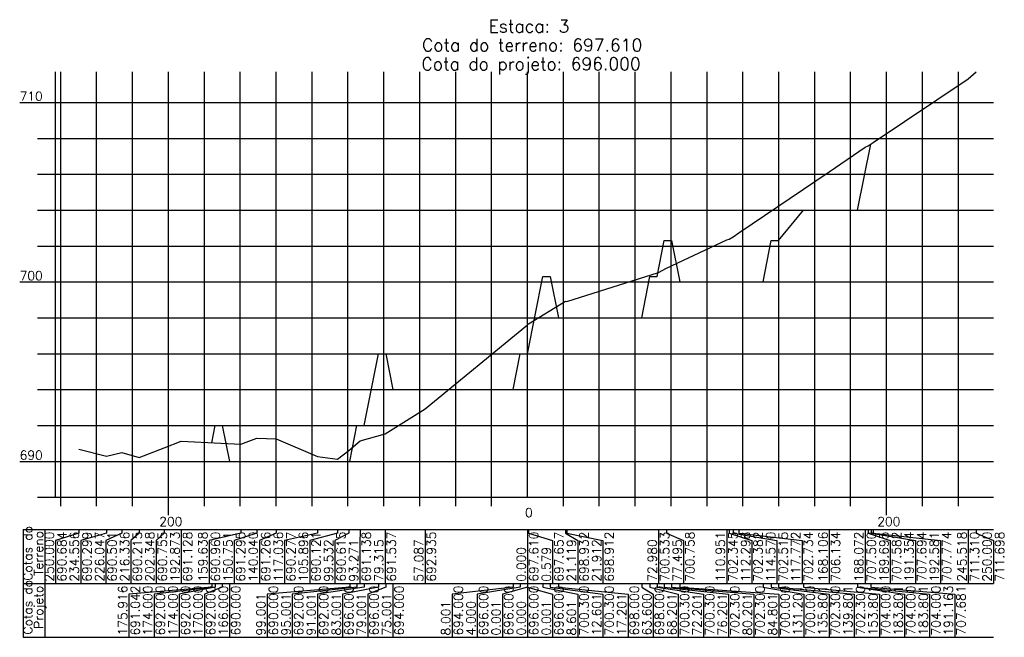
# Model space of a CAD drawing. Header units: inches. Extents: x 0 to 2148, y 0 to 1011.
# Tile 4 of 14: x 576 to 850, y 0 to 172. Entities that reach past the tile are written whole.
import ezdxf

# ---------------------------------------------------------------- set-up
doc = ezdxf.new("R2010")
doc.units = ezdxf.units.IN
doc.header["$MEASUREMENT"] = 0
doc.linetypes.add('CONTINUO', pattern=[0])
doc.layers.add('TG', color=7, linetype='CONTINUO')
doc.styles.add('SIMPLEX', font='simplex', dxfattribs={"height": 0.2})

msp = doc.modelspace()

# ---------------------------------------------------------------- linework, layer by layer
at = {"layer": 'TG', "color": 4, "linetype": 'CONTINUO', "flags": 128}
for points in [[(585.9318, 39), (585.9318, 157.49)], [(717.3681, 39), (717.3681, 157.49)], [(575.9318, 149), (585.9318, 149)], [(580.9318, 139), (585.9318, 139)], [(580.9318, 129), (585.9318, 129)], [(580.9318, 119), (585.9318, 119)], [(580.9318, 109), (585.9318, 109)], [(575.9318, 99), (585.9318, 99)], [(580.9318, 89), (585.9318, 89)], [(580.9318, 79), (585.9318, 79)], [(580.9318, 69), (585.9318, 69)], [(580.9318, 59), (585.9318, 59)], [(575.9318, 49), (585.9318, 49)], [(580.9318, 39), (585.9318, 39)], [(585.9318, 39), (847.12735, 39)], [(587.3681, 36.5), (587.3681, 39)], [(597.3681, 36.5), (597.3681, 39)], [(607.3681, 36.5), (607.3681, 39)], [(617.3681, 34), (617.3681, 39)], [(627.3681, 36.5), (627.3681, 39)], [(637.3681, 36.5), (637.3681, 39)], [(647.3681, 36.5), (647.3681, 39)], [(657.3681, 36.5), (657.3681, 39)], [(667.3681, 36.5), (667.3681, 39)], [(677.3681, 36.5), (677.3681, 39)], [(687.3681, 36.5), (687.3681, 39)], [(697.3681, 36.5), (697.3681, 39)], [(707.3681, 36.5), (707.3681, 39)], [(727.3681, 36.5), (727.3681, 39)], [(737.3681, 36.5), (737.3681, 39)], [(747.3681, 36.5), (747.3681, 39)], [(757.3681, 36.5), (757.3681, 39)], [(767.3681, 36.5), (767.3681, 39)], [(777.3681, 36.5), (777.3681, 39)], [(787.3681, 36.5), (787.3681, 39)], [(797.3681, 36.5), (797.3681, 39)], [(807.3681, 36.5), (807.3681, 39)], [(817.3681, 34), (817.3681, 39)], [(827.3681, 36.5), (827.3681, 39)], [(837.3681, 36.5), (837.3681, 39)]]:
    msp.add_lwpolyline(points, dxfattribs=at)
at = {"layer": 'TG', "color": 7, "linetype": 'CONTINUO', "flags": 128}
for points in [[(587.3681, 39), (587.3681, 157.49)], [(597.3681, 39), (597.3681, 157.49)], [(607.3681, 39), (607.3681, 157.49)], [(617.3681, 39), (617.3681, 157.49)], [(627.3681, 39), (627.3681, 157.49)], [(637.3681, 39), (637.3681, 157.49)], [(647.3681, 39), (647.3681, 157.49)], [(657.3681, 39), (657.3681, 157.49)], [(667.3681, 39), (667.3681, 157.49)], [(677.3681, 39), (677.3681, 157.49)], [(687.3681, 39), (687.3681, 157.49)], [(697.3681, 39), (697.3681, 157.49)], [(707.3681, 39), (707.3681, 157.49)], [(727.3681, 39), (727.3681, 157.49)], [(737.3681, 39), (737.3681, 157.49)], [(747.3681, 39), (747.3681, 157.49)], [(757.3681, 39), (757.3681, 157.49)], [(767.3681, 39), (767.3681, 157.49)], [(777.3681, 39), (777.3681, 157.49)], [(787.3681, 39), (787.3681, 157.49)], [(797.3681, 39), (797.3681, 157.49)], [(807.3681, 39), (807.3681, 157.49)], [(817.3681, 39), (817.3681, 157.49)], [(827.3681, 39), (827.3681, 157.49)], [(837.3681, 39), (837.3681, 157.49)], [(585.9318, 149), (847.12735, 149)], [(585.9318, 139), (847.12735, 139)], [(585.9318, 129), (847.12735, 129)], [(585.9318, 119), (847.12735, 119)], [(585.9318, 109), (847.12735, 109)], [(585.9318, 99), (847.12735, 99)], [(585.9318, 89), (847.12735, 89)], [(585.9318, 79), (847.12735, 79)], [(585.9318, 69), (847.12735, 69)], [(585.9318, 59), (847.12735, 59)], [(585.9318, 49), (847.12735, 49)], [(576.9318, 30), (847.12735, 30)], [(576.9318, 30), (576.9318, 15)], [(582.9318, 30), (582.9318, 15)], [(592.3681, 29), (585.9318, 27)], [(592.3681, 30), (592.3681, 29)], [(600.0901, 29), (592.9318, 27)], [(604.34485, 29), (599.9318, 27)], [(600.0901, 30), (600.0901, 29)], [(604.34485, 30), (604.34485, 29)], [(609.20005, 29), (606.9318, 27)], [(609.20005, 30), (609.20005, 29)], [(616.19425, 29), (613.9318, 27)], [(616.19425, 30), (616.19425, 29)], [(620.9318, 30), (620.9318, 15)], [(637.54905, 29), (628.71065, 27)], [(641.99275, 29), (635.71065, 27)], [(637.54905, 30), (637.54905, 29)], [(641.99275, 30), (641.99275, 29)], [(647.34805, 29), (642.71065, 27)], [(647.34805, 30), (647.34805, 29)], [(658.85035, 29), (649.71065, 27)], [(664.4199, 29), (656.71065, 27)], [(658.85035, 30), (658.85035, 29)], [(667.60185, 29), (663.71065, 27)], [(664.4199, 30), (664.4199, 29)], [(667.60185, 30), (667.60185, 29)], [(670.7326, 29), (670.71065, 27)], [(670.7326, 30), (670.7326, 29)], [(677.71065, 30), (677.71065, 15)], [(688.82475, 30), (688.82475, 15)], [(717.3681, 30), (717.3681, 15)], [(717.6576, 30), (717.6576, 29)], [(717.6576, 29), (724.3681, 27)], [(727.92745, 30), (727.92745, 29)], [(727.92745, 29), (731.3681, 27)], [(728.32385, 30), (728.32385, 29)], [(728.32385, 29), (738.3681, 27)], [(753.8583, 30), (753.8583, 15)], [(756.1157, 30), (756.1157, 29)], [(756.1157, 29), (760.8583, 27)], [(772.84335, 30), (772.84335, 15)], [(773.51695, 30), (773.51695, 29)], [(773.51695, 29), (779.84335, 27)], [(774.6533, 30), (774.6533, 29)], [(774.6533, 29), (786.84335, 27)], [(776.2541, 30), (776.2541, 29)], [(776.2541, 29), (793.84335, 27)], [(801.42105, 30), (801.42105, 15)], [(811.4041, 30), (811.4041, 15)], [(812.2155, 30), (812.2155, 29)], [(812.2155, 29), (818.4041, 27)], [(813.0451, 30), (813.0451, 29)], [(813.0451, 29), (825.4041, 27)], [(813.65865, 30), (813.65865, 29)], [(813.65865, 29), (832.4041, 27)], [(840.12735, 30), (840.12735, 15)], [(842.3681, 30), (842.3681, 29)], [(842.3681, 29), (847.12735, 27)], [(585.9318, 27), (585.9318, 15)], [(592.9318, 27), (592.9318, 15)], [(599.9318, 27), (599.9318, 15)], [(606.9318, 27), (606.9318, 15)], [(613.9318, 27), (613.9318, 15)], [(628.71065, 27), (628.71065, 15)], [(635.71065, 27), (635.71065, 15)], [(642.71065, 27), (642.71065, 15)], [(649.71065, 27), (649.71065, 15)], [(656.71065, 27), (656.71065, 15)], [(663.71065, 27), (663.71065, 15)], [(670.71065, 27), (670.71065, 15)], [(724.3681, 27), (724.3681, 15)], [(731.3681, 27), (731.3681, 15)], [(738.3681, 27), (738.3681, 15)], [(760.8583, 27), (760.8583, 15)], [(779.84335, 27), (779.84335, 15)], [(786.84335, 27), (786.84335, 15)], [(793.84335, 27), (793.84335, 15)], [(818.4041, 27), (818.4041, 15)], [(825.4041, 27), (825.4041, 15)], [(832.4041, 27), (832.4041, 15)], [(847.12735, 27), (847.12735, 15)], [(576.9318, 15), (847.12735, 15)], [(576.9318, 15), (576.9318, 0)], [(582.9318, 15), (582.9318, 0)], [(629.41015, 14), (606.36785, 12)], [(630.36785, 14), (613.36785, 12)], [(630.36785, 14), (620.36785, 12)], [(632.36785, 14), (627.36785, 12)], [(629.41015, 15), (629.41015, 14)], [(630.36785, 15), (630.36785, 14)], [(630.36785, 15), (630.36785, 14)], [(632.36785, 15), (632.36785, 14)], [(634.36785, 15), (634.36785, 0)], [(667.86785, 14), (644.86785, 12)], [(669.86785, 14), (651.86785, 12)], [(671.86785, 14), (658.86785, 12)], [(675.86785, 14), (665.86785, 12)], [(667.86785, 15), (667.86785, 14)], [(669.86785, 15), (669.86785, 14)], [(671.86785, 15), (671.86785, 14)], [(677.86785, 14), (672.86785, 12)], [(675.86785, 15), (675.86785, 14)], [(677.86785, 15), (677.86785, 14)], [(679.86785, 15), (679.86785, 0)], [(713.36785, 14), (696.3681, 12)], [(715.36785, 14), (703.3681, 12)], [(717.36785, 14), (710.3681, 12)], [(713.36785, 15), (713.36785, 14)], [(715.36785, 15), (715.36785, 14)], [(717.36785, 15), (717.36785, 14)], [(717.3681, 15), (717.3681, 0)], [(717.36835, 15), (717.36835, 14)], [(717.36835, 14), (724.3681, 12)], [(721.66835, 15), (721.66835, 14)], [(721.66835, 14), (731.3681, 12)], [(723.66835, 15), (723.66835, 14)], [(723.66835, 14), (738.3681, 12)], [(725.96835, 15), (725.96835, 14)], [(725.96835, 14), (745.3681, 12)], [(749.16835, 15), (749.16835, 14)], [(749.16835, 14), (752.3681, 12)], [(751.46835, 15), (751.46835, 14)], [(751.46835, 14), (759.3681, 12)], [(753.46835, 15), (753.46835, 14)], [(753.46835, 14), (766.3681, 12)], [(755.46835, 15), (755.46835, 14)], [(755.46835, 14), (773.3681, 12)], [(757.46835, 15), (757.46835, 14)], [(757.46835, 14), (780.3681, 12)], [(759.76835, 15), (759.76835, 14)], [(759.76835, 14), (787.3681, 12)], [(782.96835, 15), (782.96835, 14)], [(782.96835, 14), (794.3681, 12)], [(785.26835, 15), (785.26835, 14)], [(785.26835, 14), (801.3681, 12)], [(787.26835, 15), (787.26835, 14)], [(787.26835, 14), (808.3681, 12)], [(794.26835, 15), (794.26835, 14)], [(794.26835, 14), (815.3681, 12)], [(809.26835, 15), (809.26835, 14)], [(809.26835, 15), (809.26835, 14)], [(809.26835, 14), (822.3681, 12)], [(809.26835, 14), (829.3681, 12)], [(812.9494, 15), (812.9494, 14)], [(812.9494, 14), (836.3681, 12)], [(606.36785, 12), (606.36785, 0)], [(613.36785, 12), (613.36785, 0)], [(620.36785, 12), (620.36785, 0)], [(627.36785, 12), (627.36785, 0)], [(644.86785, 12), (644.86785, 0)], [(651.86785, 12), (651.86785, 0)], [(658.86785, 12), (658.86785, 0)], [(665.86785, 12), (665.86785, 0)], [(672.86785, 12), (672.86785, 0)], [(696.3681, 12), (696.3681, 0)], [(703.3681, 12), (703.3681, 0)], [(710.3681, 12), (710.3681, 0)], [(724.3681, 12), (724.3681, 0)], [(731.3681, 12), (731.3681, 0)], [(738.3681, 12), (738.3681, 0)], [(745.3681, 12), (745.3681, 0)], [(752.3681, 12), (752.3681, 0)], [(759.3681, 12), (759.3681, 0)], [(766.3681, 12), (766.3681, 0)], [(773.3681, 12), (773.3681, 0)], [(780.3681, 12), (780.3681, 0)], [(787.3681, 12), (787.3681, 0)], [(794.3681, 12), (794.3681, 0)], [(801.3681, 12), (801.3681, 0)], [(808.3681, 12), (808.3681, 0)], [(815.3681, 12), (815.3681, 0)], [(822.3681, 12), (822.3681, 0)], [(829.3681, 12), (829.3681, 0)], [(836.3681, 12), (836.3681, 0)], [(576.9318, 0), (847.12735, 0)]]:
    msp.add_lwpolyline(points, dxfattribs=at)
at = {"layer": 'TG', "color": 1, "linetype": 'CONTINUO', "flags": 128}
msp.add_lwpolyline([(592.3681, 52.42), (600.0901, 50.495), (604.34485, 51.505), (609.20005, 50.075), (616.19425, 52.775), (620.9318, 54.64), (637.54905, 53.8), (641.99275, 55.475), (647.34805, 55.33), (658.85035, 50.385), (664.4199, 49.605), (667.60185, 52.075), (670.7326, 54.69), (677.71065, 56.685), (688.82475, 63.675), (717.3681, 87.05), (717.6576, 87.285), (727.92745, 93.66), (728.32385, 93.56), (753.8583, 101.665), (756.1157, 102.79), (772.84335, 110.725), (773.51695, 110.91), (774.6533, 111.575), (776.2541, 112.67), (801.42105, 129.67), (811.4041, 136.5), (812.2155, 136.91), (813.0451, 137.47), (813.65865, 137.87), (840.12735, 155.55), (842.3681, 157.49)], dxfattribs=at)
at = {"layer": 'TG', "color": 3, "linetype": 'CONTINUO', "flags": 128}
msp.add_lwpolyline([(629.41015, 54.21), (630.36785, 59), (630.36785, 59), (632.36785, 59), (634.36785, 49), (667.86785, 49), (669.86785, 59), (671.86785, 59), (675.86785, 79), (677.86785, 79), (679.86785, 69), (713.36785, 69), (715.36785, 79), (717.36785, 79), (717.3681, 79), (717.36835, 79), (721.66835, 100.5), (723.66835, 100.5), (725.96835, 89), (749.16835, 89), (751.46835, 100.5), (753.46835, 100.5), (755.46835, 110.5), (757.46835, 110.5), (759.76835, 99), (782.96835, 99), (785.26835, 110.5), (787.26835, 110.5), (794.26835, 119), (809.26835, 119), (809.26835, 119), (812.9494, 137.405)], dxfattribs=at)

# ---------------------------------------------------------------- texts
at = {"layer": 'TG', "color": 1, "style": 'SIMPLEX'}
for s, p in [('Estaca: 3', (706.51821, 168.49)), ('Cota do terreno: 697.610', (687.98867, 163.24)), ('Cota do projeto: 696.000', (687.84776, 157.99))]:
    msp.add_text(s, height=3.5, dxfattribs=at).set_placement(p)
at = {"layer": 'TG', "color": 2, "style": 'SIMPLEX'}
for s, p in [('710', (575.9318, 149.5)), ('700', (575.9318, 99.5)), ('690', (575.9318, 49.5)), ('0', (716.69999, 33.5)), ('200', (614.7909, 31)), ('200', (814.7909, 31))]:
    msp.add_text(s, height=2.5, dxfattribs=at).set_placement(p)
for s, p in [('Cotas do', (579.4318, 15.77053)), ('Terreno', (582.4318, 17.15462)), ('250.000', (585.4318, 15.5)), ('690.684', (588.9318, 15.5)), ('234.556', (592.4318, 15.5)), ('690.299', (595.9318, 15.5)), ('226.047', (599.4318, 15.5)), ('690.501', (602.9318, 15.5)), ('216.336', (606.4318, 15.5)), ('690.215', (609.9318, 15.5)), ('202.348', (613.4318, 15.5)), ('690.755', (616.9318, 15.5)), ('192.873', (620.4318, 15.5)), ('691.128', (623.9318, 15.5)), ('159.638', (628.21065, 15.5)), ('690.960', (631.71065, 15.5)), ('150.751', (635.21065, 15.5)), ('691.295', (638.71065, 15.5)), ('140.040', (642.21065, 15.5)), ('691.266', (645.71065, 15.5)), ('117.036', (649.21065, 15.5)), ('690.277', (652.71065, 15.5)), ('105.896', (656.21065, 15.5)), ('690.121', (659.71065, 15.5)), ('690.615', (666.71065, 15.5)), ('691.138', (673.71065, 15.5)), ('691.537', (680.71065, 15.5)), ('692.935', (691.82475, 15.5)), ('697.610', (720.3681, 15.5)), ('697.657', (727.3681, 15.5)), ('698.932', (734.3681, 15.5)), ('698.912', (741.3681, 15.5)), ('700.533', (756.8583, 15.5)), ('700.758', (763.8583, 15.5)), ('110.951', (772.34335, 15.5)), ('702.345', (775.84335, 15.5)), ('112.298', (779.34335, 15.5)), ('702.382', (782.84335, 15.5)), ('114.570', (786.34335, 15.5)), ('702.515', (789.84335, 15.5)), ('117.772', (793.34335, 15.5)), ('702.734', (796.84335, 15.5)), ('168.106', (800.92105, 15.5)), ('706.134', (804.42105, 15.5)), ('188.072', (810.9041, 15.5)), ('707.500', (814.4041, 15.5)), ('189.695', (817.9041, 15.5)), ('707.582', (821.4041, 15.5)), ('191.354', (824.9041, 15.5)), ('707.694', (828.4041, 15.5)), ('192.581', (831.9041, 15.5)), ('707.774', (835.4041, 15.5)), ('245.518', (839.62735, 15.5)), ('711.310', (843.12735, 15.5)), ('250.000', (846.62735, 15.5)), ('711.698', (850.12735, 15.5)), ('99.532', (663.21065, 15.5)), ('93.271', (670.21065, 15.5)), ('79.315', (677.21065, 15.5)), ('57.087', (688.32475, 15.5)), ('21.119', (730.8681, 15.5)), ('21.912', (737.8681, 15.5)), ('72.980', (753.3583, 15.5)), ('77.495', (760.3583, 15.5)), ('0.000', (716.8681, 15.5)), ('0.579', (723.8681, 15.5)), ('Cotas do', (579.4318, 0.77053)), ('Projeto', (582.4318, 2.34553)), ('175.916', (605.86785, 0.5)), ('691.042', (609.36785, 0.5)), ('174.000', (612.86785, 0.5)), ('692.000', (616.36785, 0.5)), ('174.000', (619.86785, 0.5)), ('692.000', (623.36785, 0.5)), ('170.000', (626.86785, 0.5)), ('692.000', (630.36785, 0.5)), ('166.000', (633.86785, 0.5)), ('690.000', (637.36785, 0.5)), ('690.000', (647.86785, 0.5)), ('692.000', (654.86785, 0.5)), ('692.000', (661.86785, 0.5)), ('696.000', (668.86785, 0.5)), ('696.000', (675.86785, 0.5)), ('694.000', (682.86785, 0.5)), ('694.000', (699.3681, 0.5)), ('696.000', (706.3681, 0.5)), ('696.000', (713.3681, 0.5)), ('696.000', (720.3681, 0.5)), ('696.000', (727.3681, 0.5)), ('700.300', (734.3681, 0.5)), ('700.300', (741.3681, 0.5)), ('698.000', (748.3681, 0.5)), ('698.000', (755.3681, 0.5)), ('700.300', (762.3681, 0.5)), ('700.300', (769.3681, 0.5)), ('702.300', (776.3681, 0.5)), ('702.300', (783.3681, 0.5)), ('700.000', (790.3681, 0.5)), ('131.201', (793.8681, 0.5)), ('700.000', (797.3681, 0.5)), ('135.801', (800.8681, 0.5)), ('702.300', (804.3681, 0.5)), ('139.801', (807.8681, 0.5)), ('702.300', (811.3681, 0.5)), ('153.801', (814.8681, 0.5)), ('704.000', (818.3681, 0.5)), ('183.801', (821.8681, 0.5)), ('704.000', (825.3681, 0.5)), ('183.801', (828.8681, 0.5)), ('704.000', (832.3681, 0.5)), ('191.163', (835.8681, 0.5)), ('707.681', (839.3681, 0.5)), ('99.001', (644.36785, 0.5)), ('95.001', (651.36785, 0.5)), ('91.001', (658.36785, 0.5)), ('83.001', (665.36785, 0.5)), ('79.001', (672.36785, 0.5)), ('75.001', (679.36785, 0.5)), ('8.001', (695.8681, 0.5)), ('4.000', (702.8681, 0.5)), ('0.001', (709.8681, 0.5)), ('0.000', (716.8681, 0.5)), ('0.001', (723.8681, 0.5)), ('8.601', (730.8681, 0.5)), ('12.601', (737.8681, 0.5)), ('17.201', (744.8681, 0.5)), ('63.600', (751.8681, 0.5)), ('68.201', (758.8681, 0.5)), ('72.201', (765.8681, 0.5)), ('76.201', (772.8681, 0.5)), ('80.201', (779.8681, 0.5)), ('84.801', (786.8681, 0.5))]:
    msp.add_text(s, height=2.5, rotation=90, dxfattribs=at).set_placement(p)

doc.saveas('drawing.dxf')
